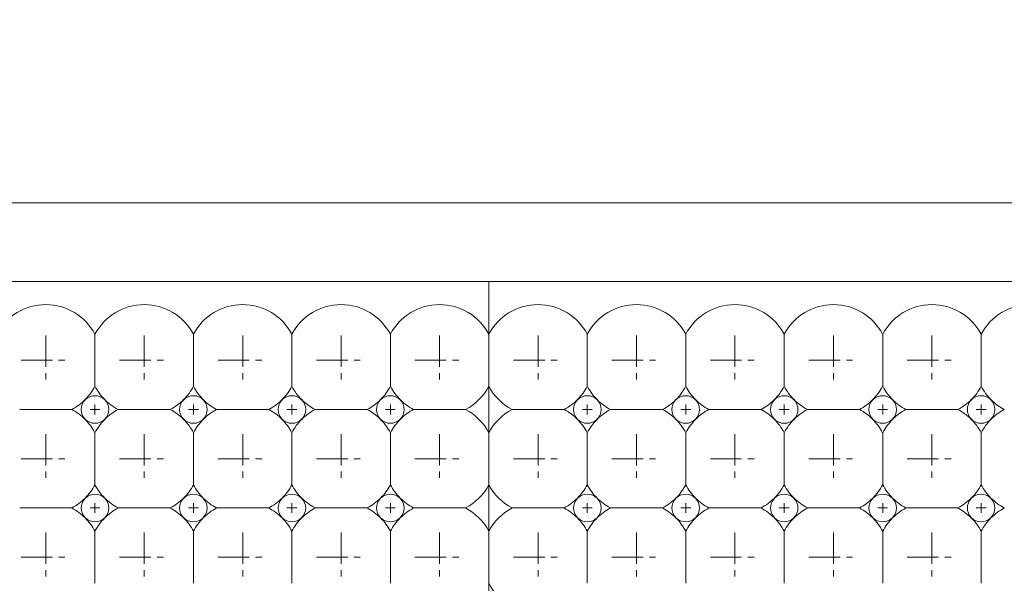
# Model space of a CAD drawing. Header units: millimetres. Extents: x -201 to 202, y 143 to 428.
# Tile 7 of 24: x -48 to -23, y 286 to 300. Entities that reach past the tile are written whole.
import ezdxf

# ---------------------------------------------------------------- set-up
doc = ezdxf.new("R2010")
doc.units = ezdxf.units.MM
doc.header["$LTSCALE"] = 0.25
doc.linetypes.add('CENTER', pattern=[50.8, 31.75, -6.35, 6.35, -6.35])
for name, color, linetype, lineweight in [('BASE', 7, 'Continuous', 20), ('CENTER', 1, 'CENTER', 9), ('DIMENSION', 6, 'Continuous', 9), ('LED LENS', 7, 'Continuous', 20)]:
    doc.layers.add(name, color=color, linetype=linetype, lineweight=lineweight)
doc.styles.add('VS Standard', font='msgothic.ttc', dxfattribs={"height": 3})
doc.dimstyles.new('VS Standard x0.5', dxfattribs={"dimtxt": 3, "dimasz": 3, "dimexe": 0.5, "dimexo": 0.8, "dimgap": 0.5, "dimtad": 3, "dimlfac": 2, "dimrnd": 0.0001, "dimzin": 9, "dimdsep": 46, "dimtxsty": 'VS Standard', "dimcen": 0, "dimaunit": 1, "dimadec": 0, "dimazin": 2, "dimtfac": 1, "dimtmove": 0, "dimatfit": 3, "dimfxl": 1, "dimtolj": 1, "dimtzin": 0, "dimarcsym": 0})

# ---------------------------------------------------------------- blocks, each defined once
blk = doc.blocks.new('*D206')
at = {"layer": 'Defpoints', "color": 0}
for p in [(39.296, 305.354), (-60.704, 295.438), (39.296, 295.438)]:
    blk.add_point(p, dxfattribs=at)
at = {"layer": 'DIMENSION', "color": 0, "lineweight": -2}
for p, q in [((-60.704, 296.238), (-60.704, 305.854)), ((39.296, 296.238), (39.296, 305.854)), ((-57.704, 305.354), (36.296, 305.354))]:
    blk.add_line(p, q, dxfattribs=at)
at = {"layer": 'DIMENSION', "color": 0}
for points in [[(-57.704, 305.854), (-57.704, 304.854), (-60.704, 305.354)], [(36.296, 304.854), (36.296, 305.854), (39.296, 305.354)]]:
    blk.add_solid(points, dxfattribs=at)
at = {"layer": 'DIMENSION', "color": 0, "insert": (-10.704, 307.355), "char_height": 3, "attachment_point": 5, "style": 'VS Standard'}
blk.add_mtext('\\A1;200', dxfattribs=at)
blk = doc.blocks.new('*D207')
at = {"layer": 'Defpoints', "color": 0}
for p in [(40.046, 312.999), (-61.454, 295.438), (40.046, 295.438)]:
    blk.add_point(p, dxfattribs=at)
at = {"layer": 'DIMENSION', "color": 0, "lineweight": -2}
for p, q in [((-61.454, 296.238), (-61.454, 313.499)), ((40.046, 296.238), (40.046, 313.499)), ((-58.454, 312.999), (37.046, 312.999))]:
    blk.add_line(p, q, dxfattribs=at)
at = {"layer": 'DIMENSION', "color": 0}
for points in [[(-58.454, 313.499), (-58.454, 312.499), (-61.454, 312.999)], [(37.046, 312.499), (37.046, 313.499), (40.046, 312.999)]]:
    blk.add_solid(points, dxfattribs=at)
at = {"layer": 'DIMENSION', "color": 0, "insert": (-10.704, 314.999), "char_height": 3, "attachment_point": 5, "style": 'VS Standard'}
blk.add_mtext('\\A1;203', dxfattribs=at)
blk = doc.blocks.new('*D208')
at = {"layer": 'Defpoints', "color": 0}
for p in [(41.06, 321.298), (-62.44, 290.711), (41.06, 290.711)]:
    blk.add_point(p, dxfattribs=at)
at = {"layer": 'DIMENSION', "color": 0, "lineweight": -2}
for p, q in [((-62.44, 291.511), (-62.44, 321.798)), ((41.06, 291.511), (41.06, 321.798)), ((-59.44, 321.298), (38.06, 321.298))]:
    blk.add_line(p, q, dxfattribs=at)
at = {"layer": 'DIMENSION', "color": 0}
for points in [[(-59.44, 321.798), (-59.44, 320.798), (-62.44, 321.298)], [(38.06, 320.798), (38.06, 321.798), (41.06, 321.298)]]:
    blk.add_solid(points, dxfattribs=at)
at = {"layer": 'DIMENSION', "color": 0, "insert": (-10.69, 323.299), "char_height": 3, "attachment_point": 5, "style": 'VS Standard'}
blk.add_mtext('\\A1;207', dxfattribs=at)

msp = doc.modelspace()

# ---------------------------------------------------------------- linework, layer by layer
at = {"layer": 'BASE'}
for p, q in [((-60.7039, 295.4377), (39.2961, 295.4377)), ((39.2961, 293.4377), (-60.7039, 293.4377))]:
    msp.add_line(p, q, dxfattribs=at)
at = {"layer": 'CENTER', "ltscale": 0.1}
for p, q in [((-46.9539, 292.0627), (-46.9539, 290.8127)), ((-44.4539, 292.0627), (-44.4539, 290.8127)), ((-41.9539, 292.0627), (-41.9539, 290.8127)), ((-39.4539, 292.0627), (-39.4539, 290.8127)), ((-36.9539, 292.0627), (-36.9539, 290.8127)), ((-34.4539, 292.0627), (-34.4539, 290.8127)), ((-31.9539, 292.0627), (-31.9539, 290.8127)), ((-29.4539, 292.0627), (-29.4539, 290.8127)), ((-26.9539, 292.0627), (-26.9539, 290.8127)), ((-24.4539, 292.0627), (-24.4539, 290.8127)), ((-47.5789, 291.4377), (-46.3289, 291.4377)), ((-45.0789, 291.4377), (-43.8289, 291.4377)), ((-42.5789, 291.4377), (-41.3289, 291.4377)), ((-40.0789, 291.4377), (-38.8289, 291.4377)), ((-37.5789, 291.4377), (-36.3289, 291.4377)), ((-35.0789, 291.4377), (-33.8289, 291.4377)), ((-32.5789, 291.4377), (-31.3289, 291.4377)), ((-30.0789, 291.4377), (-28.8289, 291.4377)), ((-27.5789, 291.4377), (-26.3289, 291.4377)), ((-25.0789, 291.4377), (-23.8289, 291.4377)), ((-46.9539, 289.5627), (-46.9539, 288.3127)), ((-44.4539, 289.5627), (-44.4539, 288.3127)), ((-41.9539, 289.5627), (-41.9539, 288.3127)), ((-39.4539, 289.5627), (-39.4539, 288.3127)), ((-36.9539, 289.5627), (-36.9539, 288.3127)), ((-34.4539, 289.5627), (-34.4539, 288.3127)), ((-31.9539, 289.5627), (-31.9539, 288.3127)), ((-29.4539, 289.5627), (-29.4539, 288.3127)), ((-26.9539, 289.5627), (-26.9539, 288.3127)), ((-24.4539, 289.5627), (-24.4539, 288.3127)), ((-47.5789, 288.9377), (-46.3289, 288.9377)), ((-45.0789, 288.9377), (-43.8289, 288.9377)), ((-42.5789, 288.9377), (-41.3289, 288.9377)), ((-40.0789, 288.9377), (-38.8289, 288.9377)), ((-37.5789, 288.9377), (-36.3289, 288.9377)), ((-35.0789, 288.9377), (-33.8289, 288.9377)), ((-32.5789, 288.9377), (-31.3289, 288.9377)), ((-30.0789, 288.9377), (-28.8289, 288.9377)), ((-27.5789, 288.9377), (-26.3289, 288.9377)), ((-25.0789, 288.9377), (-23.8289, 288.9377)), ((-46.9539, 287.0627), (-46.9539, 285.8127)), ((-44.4539, 287.0627), (-44.4539, 285.8127)), ((-41.9539, 287.0627), (-41.9539, 285.8127)), ((-39.4539, 287.0627), (-39.4539, 285.8127)), ((-36.9539, 287.0627), (-36.9539, 285.8127)), ((-34.4539, 287.0627), (-34.4539, 285.8127)), ((-31.9539, 287.0627), (-31.9539, 285.8127)), ((-29.4539, 287.0627), (-29.4539, 285.8127)), ((-26.9539, 287.0627), (-26.9539, 285.8127)), ((-24.4539, 287.0627), (-24.4539, 285.8127)), ((-47.5789, 286.4377), (-46.3289, 286.4377)), ((-45.0789, 286.4377), (-43.8289, 286.4377)), ((-42.5789, 286.4377), (-41.3289, 286.4377)), ((-40.0789, 286.4377), (-38.8289, 286.4377)), ((-37.5789, 286.4377), (-36.3289, 286.4377)), ((-35.0789, 286.4377), (-33.8289, 286.4377)), ((-32.5789, 286.4377), (-31.3289, 286.4377)), ((-30.0789, 286.4377), (-28.8289, 286.4377)), ((-27.5789, 286.4377), (-26.3289, 286.4377)), ((-25.0789, 286.4377), (-23.8289, 286.4377))]:
    msp.add_line(p, q, dxfattribs=at)
at = {"layer": 'CENTER'}
for p, q in [((-45.7039, 290.3127), (-45.7039, 290.0627)), ((-43.2039, 290.3127), (-43.2039, 290.0627)), ((-40.7039, 290.3127), (-40.7039, 290.0627)), ((-38.2039, 290.3127), (-38.2039, 290.0627)), ((-33.2039, 290.3127), (-33.2039, 290.0627)), ((-30.7039, 290.3127), (-30.7039, 290.0627)), ((-28.2039, 290.3127), (-28.2039, 290.0627)), ((-25.7039, 290.3127), (-25.7039, 290.0627)), ((-23.2039, 290.3127), (-23.2039, 290.0627)), ((-45.8289, 290.1877), (-45.5789, 290.1877)), ((-43.3289, 290.1877), (-43.0789, 290.1877)), ((-40.8289, 290.1877), (-40.5789, 290.1877)), ((-38.3289, 290.1877), (-38.0789, 290.1877)), ((-33.3289, 290.1877), (-33.0789, 290.1877)), ((-30.8289, 290.1877), (-30.5789, 290.1877)), ((-28.3289, 290.1877), (-28.0789, 290.1877)), ((-25.8289, 290.1877), (-25.5789, 290.1877)), ((-23.3289, 290.1877), (-23.0789, 290.1877)), ((-45.7039, 287.8127), (-45.7039, 287.5627)), ((-43.2039, 287.8127), (-43.2039, 287.5627)), ((-40.7039, 287.8127), (-40.7039, 287.5627)), ((-38.2039, 287.8127), (-38.2039, 287.5627)), ((-33.2039, 287.8127), (-33.2039, 287.5627)), ((-30.7039, 287.8127), (-30.7039, 287.5627)), ((-28.2039, 287.8127), (-28.2039, 287.5627)), ((-25.7039, 287.8127), (-25.7039, 287.5627)), ((-23.2039, 287.8127), (-23.2039, 287.5627)), ((-45.8289, 287.6877), (-45.5789, 287.6877)), ((-43.3289, 287.6877), (-43.0789, 287.6877)), ((-40.8289, 287.6877), (-40.5789, 287.6877)), ((-38.3289, 287.6877), (-38.0789, 287.6877)), ((-33.3289, 287.6877), (-33.0789, 287.6877)), ((-30.8289, 287.6877), (-30.5789, 287.6877)), ((-28.3289, 287.6877), (-28.0789, 287.6877)), ((-25.8289, 287.6877), (-25.5789, 287.6877)), ((-23.3289, 287.6877), (-23.0789, 287.6877))]:
    msp.add_line(p, q, dxfattribs=at)
at = {"layer": 'LED LENS'}
for p, q in [((-35.7039, 292.0992), (-35.7039, 293.4377)), ((-35.7039, 293.4377), (-35.7039, 276.9377)), ((-45.7039, 292.0992), (-45.7039, 291.4377)), ((-43.2039, 292.0992), (-43.2039, 291.4377)), ((-40.7039, 292.0992), (-40.7039, 291.4377)), ((-38.2039, 292.0992), (-38.2039, 291.4377)), ((-33.2039, 292.0992), (-33.2039, 291.4377)), ((-30.7039, 292.0992), (-30.7039, 291.4377)), ((-28.2039, 292.0992), (-28.2039, 291.4377)), ((-25.7039, 292.0992), (-25.7039, 291.4377)), ((-23.2039, 292.0992), (-23.2039, 291.4377)), ((-45.7039, 291.4377), (-45.7039, 290.7763)), ((-43.2039, 291.4377), (-43.2039, 290.7763)), ((-40.7039, 291.4377), (-40.7039, 290.7763)), ((-38.2039, 291.4377), (-38.2039, 290.7763)), ((-33.2039, 291.4377), (-33.2039, 290.7763)), ((-30.7039, 291.4377), (-30.7039, 290.7763)), ((-28.2039, 291.4377), (-28.2039, 290.7763)), ((-25.7039, 291.4377), (-25.7039, 290.7763)), ((-23.2039, 291.4377), (-23.2039, 290.7763)), ((-47.6154, 290.1877), (-46.2925, 290.1877)), ((-45.1154, 290.1877), (-43.7925, 290.1877)), ((-42.6154, 290.1877), (-41.2925, 290.1877)), ((-40.1154, 290.1877), (-38.7925, 290.1877)), ((-37.6154, 290.1877), (-36.2925, 290.1877)), ((-35.1154, 290.1877), (-33.7925, 290.1877)), ((-32.6154, 290.1877), (-31.2925, 290.1877)), ((-30.1154, 290.1877), (-28.7925, 290.1877)), ((-27.6154, 290.1877), (-26.2925, 290.1877)), ((-25.1154, 290.1877), (-23.7925, 290.1877)), ((-45.7039, 289.5992), (-45.7039, 288.9377)), ((-43.2039, 289.5992), (-43.2039, 288.9377)), ((-40.7039, 289.5992), (-40.7039, 288.9377)), ((-38.2039, 289.5992), (-38.2039, 288.9377)), ((-33.2039, 289.5992), (-33.2039, 288.9377)), ((-30.7039, 289.5992), (-30.7039, 288.9377)), ((-28.2039, 289.5992), (-28.2039, 288.9377)), ((-25.7039, 289.5992), (-25.7039, 288.9377)), ((-23.2039, 289.5992), (-23.2039, 288.9377)), ((-45.7039, 288.9377), (-45.7039, 288.2763)), ((-43.2039, 288.9377), (-43.2039, 288.2763)), ((-40.7039, 288.9377), (-40.7039, 288.2763)), ((-38.2039, 288.9377), (-38.2039, 288.2763)), ((-33.2039, 288.9377), (-33.2039, 288.2763)), ((-30.7039, 288.9377), (-30.7039, 288.2763)), ((-28.2039, 288.9377), (-28.2039, 288.2763)), ((-25.7039, 288.9377), (-25.7039, 288.2763)), ((-23.2039, 288.9377), (-23.2039, 288.2763)), ((-47.6154, 287.6877), (-46.2925, 287.6877)), ((-45.1154, 287.6877), (-43.7925, 287.6877)), ((-42.6154, 287.6877), (-41.2925, 287.6877)), ((-40.1154, 287.6877), (-38.7925, 287.6877)), ((-37.6154, 287.6877), (-36.2925, 287.6877)), ((-35.1154, 287.6877), (-33.7925, 287.6877)), ((-32.6154, 287.6877), (-31.2925, 287.6877)), ((-30.1154, 287.6877), (-28.7925, 287.6877)), ((-27.6154, 287.6877), (-26.2925, 287.6877)), ((-25.1154, 287.6877), (-23.7925, 287.6877)), ((-45.7039, 287.0992), (-45.7039, 286.4377)), ((-43.2039, 287.0992), (-43.2039, 286.4377)), ((-40.7039, 287.0992), (-40.7039, 286.4377)), ((-38.2039, 287.0992), (-38.2039, 286.4377)), ((-33.2039, 287.0992), (-33.2039, 286.4377)), ((-30.7039, 287.0992), (-30.7039, 286.4377)), ((-28.2039, 287.0992), (-28.2039, 286.4377)), ((-25.7039, 287.0992), (-25.7039, 286.4377)), ((-23.2039, 287.0992), (-23.2039, 286.4377)), ((-45.7039, 286.4377), (-45.7039, 285.7763)), ((-43.2039, 286.4377), (-43.2039, 285.7763)), ((-40.7039, 286.4377), (-40.7039, 285.7763)), ((-38.2039, 286.4377), (-38.2039, 285.7763)), ((-33.2039, 286.4377), (-33.2039, 285.7763)), ((-30.7039, 286.4377), (-30.7039, 285.7763)), ((-28.2039, 286.4377), (-28.2039, 285.7763)), ((-25.7039, 286.4377), (-25.7039, 285.7763)), ((-23.2039, 286.4377), (-23.2039, 285.7763))]:
    msp.add_line(p, q, dxfattribs=at)
for centre, radius, start, end in [((-46.9539, 291.4377), 1.4142, 27.88557, 152.11443), ((-44.4539, 291.4377), 1.4142, 27.88557, 152.11443), ((-41.9539, 291.4377), 1.4142, 27.88557, 152.11443), ((-39.4539, 291.4377), 1.4142, 27.88557, 152.11443), ((-36.9539, 291.4377), 1.4142, 27.88557, 152.11443), ((-34.4539, 291.4377), 1.4142, 27.88557, 152.11443), ((-31.9539, 291.4377), 1.4142, 27.88557, 152.11443), ((-29.4539, 291.4377), 1.4142, 27.88557, 152.11443), ((-26.9539, 291.4377), 1.4142, 27.88557, 152.11443), ((-24.4539, 291.4377), 1.4142, 27.88557, 152.11443), ((-21.9539, 291.4377), 1.4142, 27.88557, 152.11443), ((-46.9539, 291.4377), 1.4142, 315, 332.11443), ((-44.4539, 291.4377), 1.4142, 207.88557, 225), ((-44.4539, 291.4377), 1.4142, 315, 332.11443), ((-41.9539, 291.4377), 1.4142, 207.88557, 225), ((-41.9539, 291.4377), 1.4142, 315, 332.11443), ((-39.4539, 291.4377), 1.4142, 207.88557, 225), ((-39.4539, 291.4377), 1.4142, 315, 332.11443), ((-36.9539, 291.4377), 1.4142, 207.88557, 225), ((-36.9539, 291.4377), 1.4142, 297.88557, 332.11443), ((-34.4539, 291.4377), 1.4142, 207.88557, 242.11443), ((-34.4539, 291.4377), 1.4142, 315, 332.11443), ((-31.9539, 291.4377), 1.4142, 207.88557, 225), ((-31.9539, 291.4377), 1.4142, 315, 332.11443), ((-29.4539, 291.4377), 1.4142, 207.88557, 225), ((-29.4539, 291.4377), 1.4142, 315, 332.11443), ((-26.9539, 291.4377), 1.4142, 207.88557, 225), ((-26.9539, 291.4377), 1.4142, 315, 332.11443), ((-24.4539, 291.4377), 1.4142, 207.88557, 225), ((-24.4539, 291.4377), 1.4142, 315, 332.11443), ((-21.9539, 291.4377), 1.4142, 207.88557, 225), ((-45.7039, 290.1877), 0.35, 45, 135), ((-43.2039, 290.1877), 0.35, 45, 135), ((-40.7039, 290.1877), 0.35, 45, 135), ((-38.2039, 290.1877), 0.35, 45, 135), ((-33.2039, 290.1877), 0.35, 45, 135), ((-30.7039, 290.1877), 0.35, 45, 135), ((-28.2039, 290.1877), 0.35, 45, 135), ((-25.7039, 290.1877), 0.35, 45, 135), ((-23.2039, 290.1877), 0.35, 45, 135), ((-46.9539, 291.4377), 1.4142, 297.88557, 315), ((-45.7039, 290.1877), 0.35, 135, 225), ((-45.7039, 290.1877), 0.35, 0, 45), ((-44.4539, 291.4377), 1.4142, 225, 242.11443), ((-44.4539, 291.4377), 1.4142, 297.88557, 315), ((-43.2039, 290.1877), 0.35, 135, 225), ((-43.2039, 290.1877), 0.35, 0, 45), ((-41.9539, 291.4377), 1.4142, 225, 242.11443), ((-41.9539, 291.4377), 1.4142, 297.88557, 315), ((-40.7039, 290.1877), 0.35, 135, 225), ((-40.7039, 290.1877), 0.35, 0, 45), ((-39.4539, 291.4377), 1.4142, 225, 242.11443), ((-39.4539, 291.4377), 1.4142, 297.88557, 315), ((-38.2039, 290.1877), 0.35, 135, 225), ((-38.2039, 290.1877), 0.35, 0, 45), ((-36.9539, 291.4377), 1.4142, 225, 242.11443), ((-34.4539, 291.4377), 1.4142, 297.88557, 315), ((-33.2039, 290.1877), 0.35, 135, 225), ((-33.2039, 290.1877), 0.35, 0, 45), ((-31.9539, 291.4377), 1.4142, 225, 242.11443), ((-31.9539, 291.4377), 1.4142, 297.88557, 315), ((-30.7039, 290.1877), 0.35, 135, 225), ((-30.7039, 290.1877), 0.35, 0, 45), ((-29.4539, 291.4377), 1.4142, 225, 242.11443), ((-29.4539, 291.4377), 1.4142, 297.88557, 315), ((-28.2039, 290.1877), 0.35, 135, 225), ((-28.2039, 290.1877), 0.35, 0, 45), ((-26.9539, 291.4377), 1.4142, 225, 242.11443), ((-26.9539, 291.4377), 1.4142, 297.88557, 315), ((-25.7039, 290.1877), 0.35, 135, 225), ((-25.7039, 290.1877), 0.35, 0, 45), ((-24.4539, 291.4377), 1.4142, 225, 242.11443), ((-24.4539, 291.4377), 1.4142, 297.88557, 315), ((-23.2039, 290.1877), 0.35, 135, 225), ((-23.2039, 290.1877), 0.35, 0, 45), ((-21.9539, 291.4377), 1.4142, 225, 242.11443), ((-46.9539, 288.9377), 1.4142, 45, 62.11443), ((-45.7039, 290.1877), 0.35, 315, 0), ((-44.4539, 288.9377), 1.4142, 117.88557, 135), ((-44.4539, 288.9377), 1.4142, 45, 62.11443), ((-43.2039, 290.1877), 0.35, 315, 0), ((-41.9539, 288.9377), 1.4142, 117.88557, 135), ((-41.9539, 288.9377), 1.4142, 45, 62.11443), ((-40.7039, 290.1877), 0.35, 315, 0), ((-39.4539, 288.9377), 1.4142, 117.88557, 135), ((-39.4539, 288.9377), 1.4142, 45, 62.11443), ((-38.2039, 290.1877), 0.35, 315, 0), ((-36.9539, 288.9377), 1.4142, 117.88557, 135), ((-36.9539, 288.9377), 1.4142, 27.88557, 62.11443), ((-34.4539, 288.9377), 1.4142, 117.88557, 152.11443), ((-34.4539, 288.9377), 1.4142, 45, 62.11443), ((-33.2039, 290.1877), 0.35, 315, 0), ((-31.9539, 288.9377), 1.4142, 117.88557, 135), ((-31.9539, 288.9377), 1.4142, 45, 62.11443), ((-30.7039, 290.1877), 0.35, 315, 0), ((-29.4539, 288.9377), 1.4142, 117.88557, 135), ((-29.4539, 288.9377), 1.4142, 45, 62.11443), ((-28.2039, 290.1877), 0.35, 315, 0), ((-26.9539, 288.9377), 1.4142, 117.88557, 135), ((-26.9539, 288.9377), 1.4142, 45, 62.11443), ((-25.7039, 290.1877), 0.35, 315, 0), ((-24.4539, 288.9377), 1.4142, 117.88557, 135), ((-24.4539, 288.9377), 1.4142, 45, 62.11443), ((-23.2039, 290.1877), 0.35, 315, 0), ((-21.9539, 288.9377), 1.4142, 117.88557, 135), ((-46.9539, 288.9377), 1.4142, 27.88557, 45), ((-45.7039, 290.1877), 0.35, 225, 315), ((-44.4539, 288.9377), 1.4142, 135, 152.11443), ((-44.4539, 288.9377), 1.4142, 27.88557, 45), ((-43.2039, 290.1877), 0.35, 225, 315), ((-41.9539, 288.9377), 1.4142, 135, 152.11443), ((-41.9539, 288.9377), 1.4142, 27.88557, 45), ((-40.7039, 290.1877), 0.35, 225, 315), ((-39.4539, 288.9377), 1.4142, 135, 152.11443), ((-39.4539, 288.9377), 1.4142, 27.88557, 45), ((-38.2039, 290.1877), 0.35, 225, 315), ((-36.9539, 288.9377), 1.4142, 135, 152.11443), ((-34.4539, 288.9377), 1.4142, 27.88557, 45), ((-33.2039, 290.1877), 0.35, 225, 315), ((-31.9539, 288.9377), 1.4142, 135, 152.11443), ((-31.9539, 288.9377), 1.4142, 27.88557, 45), ((-30.7039, 290.1877), 0.35, 225, 315), ((-29.4539, 288.9377), 1.4142, 135, 152.11443), ((-29.4539, 288.9377), 1.4142, 27.88557, 45), ((-28.2039, 290.1877), 0.35, 225, 315), ((-26.9539, 288.9377), 1.4142, 135, 152.11443), ((-26.9539, 288.9377), 1.4142, 27.88557, 45), ((-25.7039, 290.1877), 0.35, 225, 315), ((-24.4539, 288.9377), 1.4142, 135, 152.11443), ((-24.4539, 288.9377), 1.4142, 27.88557, 45), ((-23.2039, 290.1877), 0.35, 225, 315), ((-21.9539, 288.9377), 1.4142, 135, 152.11443), ((-46.9539, 288.9377), 1.4142, 315, 332.11443), ((-44.4539, 288.9377), 1.4142, 207.88557, 225), ((-44.4539, 288.9377), 1.4142, 315, 332.11443), ((-41.9539, 288.9377), 1.4142, 207.88557, 225), ((-41.9539, 288.9377), 1.4142, 315, 332.11443), ((-39.4539, 288.9377), 1.4142, 207.88557, 225), ((-39.4539, 288.9377), 1.4142, 315, 332.11443), ((-36.9539, 288.9377), 1.4142, 207.88557, 225), ((-36.9539, 288.9377), 1.4142, 297.88557, 332.11443), ((-34.4539, 288.9377), 1.4142, 207.88557, 242.11443), ((-34.4539, 288.9377), 1.4142, 315, 332.11443), ((-31.9539, 288.9377), 1.4142, 207.88557, 225), ((-31.9539, 288.9377), 1.4142, 315, 332.11443), ((-29.4539, 288.9377), 1.4142, 207.88557, 225), ((-29.4539, 288.9377), 1.4142, 315, 332.11443), ((-26.9539, 288.9377), 1.4142, 207.88557, 225), ((-26.9539, 288.9377), 1.4142, 315, 332.11443), ((-24.4539, 288.9377), 1.4142, 207.88557, 225), ((-24.4539, 288.9377), 1.4142, 315, 332.11443), ((-21.9539, 288.9377), 1.4142, 207.88557, 225), ((-45.7039, 287.6877), 0.35, 45, 135), ((-43.2039, 287.6877), 0.35, 45, 135), ((-40.7039, 287.6877), 0.35, 45, 135), ((-38.2039, 287.6877), 0.35, 45, 135), ((-33.2039, 287.6877), 0.35, 45, 135), ((-30.7039, 287.6877), 0.35, 45, 135), ((-28.2039, 287.6877), 0.35, 45, 135), ((-25.7039, 287.6877), 0.35, 45, 135), ((-23.2039, 287.6877), 0.35, 45, 135), ((-46.9539, 288.9377), 1.4142, 297.88557, 315), ((-45.7039, 287.6877), 0.35, 135, 225), ((-45.7039, 287.6877), 0.35, 0, 45), ((-44.4539, 288.9377), 1.4142, 225, 242.11443), ((-44.4539, 288.9377), 1.4142, 297.88557, 315), ((-43.2039, 287.6877), 0.35, 135, 225), ((-43.2039, 287.6877), 0.35, 0, 45), ((-41.9539, 288.9377), 1.4142, 225, 242.11443), ((-41.9539, 288.9377), 1.4142, 297.88557, 315), ((-40.7039, 287.6877), 0.35, 135, 225), ((-40.7039, 287.6877), 0.35, 0, 45), ((-39.4539, 288.9377), 1.4142, 225, 242.11443), ((-39.4539, 288.9377), 1.4142, 297.88557, 315), ((-38.2039, 287.6877), 0.35, 135, 225), ((-38.2039, 287.6877), 0.35, 0, 45), ((-36.9539, 288.9377), 1.4142, 225, 242.11443), ((-34.4539, 288.9377), 1.4142, 297.88557, 315), ((-33.2039, 287.6877), 0.35, 135, 225), ((-33.2039, 287.6877), 0.35, 0, 45), ((-31.9539, 288.9377), 1.4142, 225, 242.11443), ((-31.9539, 288.9377), 1.4142, 297.88557, 315), ((-30.7039, 287.6877), 0.35, 135, 225), ((-30.7039, 287.6877), 0.35, 0, 45), ((-29.4539, 288.9377), 1.4142, 225, 242.11443), ((-29.4539, 288.9377), 1.4142, 297.88557, 315), ((-28.2039, 287.6877), 0.35, 135, 225), ((-28.2039, 287.6877), 0.35, 0, 45), ((-26.9539, 288.9377), 1.4142, 225, 242.11443), ((-26.9539, 288.9377), 1.4142, 297.88557, 315), ((-25.7039, 287.6877), 0.35, 135, 225), ((-25.7039, 287.6877), 0.35, 0, 45), ((-24.4539, 288.9377), 1.4142, 225, 242.11443), ((-24.4539, 288.9377), 1.4142, 297.88557, 315), ((-23.2039, 287.6877), 0.35, 135, 225), ((-23.2039, 287.6877), 0.35, 0, 45), ((-21.9539, 288.9377), 1.4142, 225, 242.11443), ((-46.9539, 286.4377), 1.4142, 45, 62.11443), ((-45.7039, 287.6877), 0.35, 315, 0), ((-44.4539, 286.4377), 1.4142, 117.88557, 135), ((-44.4539, 286.4377), 1.4142, 45, 62.11443), ((-43.2039, 287.6877), 0.35, 315, 0), ((-41.9539, 286.4377), 1.4142, 117.88557, 135), ((-41.9539, 286.4377), 1.4142, 45, 62.11443), ((-40.7039, 287.6877), 0.35, 315, 0), ((-39.4539, 286.4377), 1.4142, 117.88557, 135), ((-39.4539, 286.4377), 1.4142, 45, 62.11443), ((-38.2039, 287.6877), 0.35, 315, 0), ((-36.9539, 286.4377), 1.4142, 117.88557, 135), ((-36.9539, 286.4377), 1.4142, 27.88557, 62.11443), ((-34.4539, 286.4377), 1.4142, 117.88557, 152.11443), ((-34.4539, 286.4377), 1.4142, 45, 62.11443), ((-33.2039, 287.6877), 0.35, 315, 0), ((-31.9539, 286.4377), 1.4142, 117.88557, 135), ((-31.9539, 286.4377), 1.4142, 45, 62.11443), ((-30.7039, 287.6877), 0.35, 315, 0), ((-29.4539, 286.4377), 1.4142, 117.88557, 135), ((-29.4539, 286.4377), 1.4142, 45, 62.11443), ((-28.2039, 287.6877), 0.35, 315, 0), ((-26.9539, 286.4377), 1.4142, 117.88557, 135), ((-26.9539, 286.4377), 1.4142, 45, 62.11443), ((-25.7039, 287.6877), 0.35, 315, 0), ((-24.4539, 286.4377), 1.4142, 117.88557, 135), ((-24.4539, 286.4377), 1.4142, 45, 62.11443), ((-23.2039, 287.6877), 0.35, 315, 0), ((-21.9539, 286.4377), 1.4142, 117.88557, 135), ((-46.9539, 286.4377), 1.4142, 27.88557, 45), ((-45.7039, 287.6877), 0.35, 225, 315), ((-44.4539, 286.4377), 1.4142, 135, 152.11443), ((-44.4539, 286.4377), 1.4142, 27.88557, 45), ((-43.2039, 287.6877), 0.35, 225, 315), ((-41.9539, 286.4377), 1.4142, 135, 152.11443), ((-41.9539, 286.4377), 1.4142, 27.88557, 45), ((-40.7039, 287.6877), 0.35, 225, 315), ((-39.4539, 286.4377), 1.4142, 135, 152.11443), ((-39.4539, 286.4377), 1.4142, 27.88557, 45), ((-38.2039, 287.6877), 0.35, 225, 315), ((-36.9539, 286.4377), 1.4142, 135, 152.11443), ((-34.4539, 286.4377), 1.4142, 27.88557, 45), ((-33.2039, 287.6877), 0.35, 225, 315), ((-31.9539, 286.4377), 1.4142, 135, 152.11443), ((-31.9539, 286.4377), 1.4142, 27.88557, 45), ((-30.7039, 287.6877), 0.35, 225, 315), ((-29.4539, 286.4377), 1.4142, 135, 152.11443), ((-29.4539, 286.4377), 1.4142, 27.88557, 45), ((-28.2039, 287.6877), 0.35, 225, 315), ((-26.9539, 286.4377), 1.4142, 135, 152.11443), ((-26.9539, 286.4377), 1.4142, 27.88557, 45), ((-25.7039, 287.6877), 0.35, 225, 315), ((-24.4539, 286.4377), 1.4142, 135, 152.11443), ((-24.4539, 286.4377), 1.4142, 27.88557, 45), ((-23.2039, 287.6877), 0.35, 225, 315), ((-21.9539, 286.4377), 1.4142, 135, 152.11443), ((-34.4539, 286.4377), 1.4142, 207.88557, 242.11443)]:
    msp.add_arc(centre, radius, start, end, dxfattribs=at)

# ---------------------------------------------------------------- dimensions: what is measured, and where the dimension line sits
at = {"layer": 'DIMENSION'}
for base, p1, p2, picture, middle in [((41.0597, 321.2979), (-62.4403, 290.7113), (41.0597, 290.7113), '*D208', (-10.6903, 323.2985)), ((40.0461, 312.9989), (-61.4539, 295.4377), (40.0461, 295.4377), '*D207', (-10.7039, 314.9995)), ((39.2961, 305.354), (-60.7039, 295.4377), (39.2961, 295.4377), '*D206', (-10.7039, 307.3546))]:
    dim = msp.add_linear_dim(base=base, p1=p1, p2=p2, dimstyle='VS Standard x0.5', dxfattribs=at)
    dim.commit()
    dim.dimension.update_dxf_attribs({"geometry": picture, "text_midpoint": middle})

doc.saveas('drawing.dxf')
